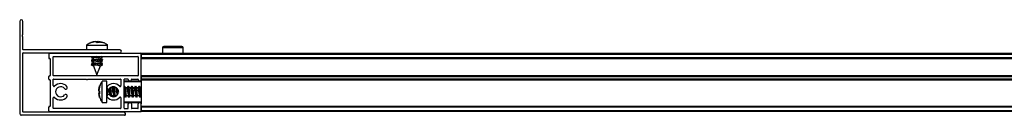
# Model space of a CAD drawing. Header units: millimetres. Extents: x 3235.67 to 3237.17, y 3462.94 to 3462.99.
# Tile 1 of 4: x 3235.6696 to 3236.0421, y 3462.9363 to 3462.9723. Entities that reach past the tile are written whole.
import ezdxf

# ---------------------------------------------------------------- set-up
doc = ezdxf.new("R2010")
doc.units = ezdxf.units.MM
doc.layers.add('SANINDUSA', color=3, linetype='Continuous')

msp = doc.modelspace()

# ---------------------------------------------------------------- linework, layer by layer
at = {"layer": 'SANINDUSA'}
for p, q in [((3235.669560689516, 3462.971706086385), (3235.669560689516, 3462.936906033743)), ((3235.670760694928, 3462.966859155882), (3235.670760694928, 3462.971706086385)), ((3235.670737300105, 3462.966794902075), (3235.67053088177, 3462.966548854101)), ((3235.67053088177, 3462.966163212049), (3235.670737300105, 3462.965917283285)), ((3235.670760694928, 3462.961106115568), (3235.670760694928, 3462.965852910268)), ((3235.694810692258, 3462.962729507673), (3235.694810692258, 3462.961006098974)), ((3235.694810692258, 3462.962729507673), (3235.699585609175, 3462.962729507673)), ((3235.695145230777, 3462.962933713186), (3235.694880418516, 3462.962742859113)), ((3235.696624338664, 3462.963727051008), (3235.69817395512, 3462.964060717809)), ((3235.696811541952, 3462.963727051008), (3235.696624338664, 3462.963727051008)), ((3235.69838396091, 3462.964060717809), (3235.696811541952, 3462.963727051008)), ((3235.698198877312, 3462.963940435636), (3235.698679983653, 3462.964060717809)), ((3235.698749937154, 3462.963727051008), (3235.69838396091, 3462.964060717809)), ((3235.698941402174, 3462.964060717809), (3235.69853725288, 3462.963921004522)), ((3235.699697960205, 3462.963727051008), (3235.698749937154, 3462.963727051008)), ((3235.698749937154, 3462.963727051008), (3235.698871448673, 3462.963727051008)), ((3235.698871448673, 3462.963727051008), (3235.699237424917, 3462.964060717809)), ((3235.699173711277, 3462.964002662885), (3235.698941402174, 3462.964060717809)), ((3235.699191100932, 3462.963727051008), (3235.699237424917, 3462.964060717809)), ((3235.699237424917, 3462.964060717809), (3235.699438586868, 3462.964018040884)), ((3235.699447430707, 3462.964060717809), (3235.699378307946, 3462.963727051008)), ((3235.700275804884, 3462.963727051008), (3235.699422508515, 3462.963940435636)), ((3235.699447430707, 3462.964060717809), (3235.699697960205, 3462.963727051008)), ((3235.700997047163, 3462.963727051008), (3235.699447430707, 3462.964060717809)), ((3235.699585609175, 3462.962729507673), (3235.702810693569, 3462.962729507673)), ((3235.700832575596, 3462.963727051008), (3235.700275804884, 3462.963727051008)), ((3235.700957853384, 3462.963727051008), (3235.700770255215, 3462.963775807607)), ((3235.702750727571, 3462.962738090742), (3235.702282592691, 3462.963099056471)), ((3235.702810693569, 3462.961006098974), (3235.702810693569, 3462.962729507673)), ((3235.670760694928, 3462.948956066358), (3235.670760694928, 3462.959706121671)), ((3235.707460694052, 3462.961006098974), (3235.67086068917, 3462.961006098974)), ((3235.67086068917, 3462.959806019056), (3235.707460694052, 3462.959806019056)), ((3235.680560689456, 3462.959356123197), (3235.680560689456, 3462.957956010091)), ((3235.680860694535, 3462.95965605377), (3235.715260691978, 3462.95965605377)), ((3235.682360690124, 3462.958456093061), (3235.714260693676, 3462.958456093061)), ((3235.697133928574, 3462.958384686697), (3235.696756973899, 3462.958111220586)), ((3235.697133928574, 3462.959784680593), (3235.696956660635, 3462.95965605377)), ((3235.697042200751, 3462.958456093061), (3235.697315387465, 3462.958243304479)), ((3235.69710641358, 3462.959806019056), (3235.697299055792, 3462.95965605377)), ((3235.697162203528, 3462.95965605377), (3235.69726573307, 3462.959682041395)), ((3235.700880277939, 3462.958021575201), (3235.700322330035, 3462.958456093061)), ((3235.700579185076, 3462.95965605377), (3235.700386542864, 3462.959806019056)), ((3235.700487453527, 3462.959727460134), (3235.700595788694, 3462.959806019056)), ((3235.700487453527, 3462.958327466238), (3235.700664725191, 3462.958456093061)), ((3235.715560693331, 3462.95965605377), (3237.123560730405, 3462.95965605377)), ((3235.715560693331, 3462.95965605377), (3235.715560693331, 3462.959356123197)), ((3235.715560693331, 3462.959356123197), (3237.123560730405, 3462.959356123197)), ((3235.715560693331, 3462.959356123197), (3235.715560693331, 3462.957956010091)), ((3235.715560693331, 3462.9497560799), (3235.715560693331, 3462.959356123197)), ((3235.723582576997, 3462.961760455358), (3235.723564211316, 3462.95965605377)), ((3235.731442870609, 3462.961760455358), (3235.723582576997, 3462.961760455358)), ((3235.731461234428, 3462.95965605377), (3235.731442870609, 3462.961760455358)), ((3235.680960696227, 3462.957656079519), (3235.680860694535, 3462.957656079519)), ((3235.68106069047, 3462.957556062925), (3235.68106069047, 3462.951256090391)), ((3235.682260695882, 3462.951256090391), (3235.682260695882, 3462.958356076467)), ((3235.696741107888, 3462.957290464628), (3235.697315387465, 3462.956843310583)), ((3235.696741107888, 3462.955890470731), (3235.697315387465, 3462.955443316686)), ((3235.697360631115, 3462.957515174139), (3235.696742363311, 3462.957298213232)), ((3235.697360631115, 3462.956115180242), (3235.696742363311, 3462.955898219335)), ((3235.697133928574, 3462.9569846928), (3235.696756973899, 3462.95671122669)), ((3235.697133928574, 3462.955584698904), (3235.696756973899, 3462.955311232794)), ((3235.696766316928, 3462.958042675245), (3235.697350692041, 3462.957824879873)), ((3235.696766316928, 3462.956642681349), (3235.697350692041, 3462.956424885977)), ((3235.696766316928, 3462.955242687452), (3235.697434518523, 3462.954993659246)), ((3235.697350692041, 3462.958239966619), (3235.697350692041, 3462.95750992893)), ((3235.697350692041, 3462.956839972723), (3235.697350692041, 3462.956109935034)), ((3235.697350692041, 3462.955439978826), (3235.697350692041, 3462.9552060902)), ((3235.697350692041, 3462.9552060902), (3235.698810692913, 3462.951506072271)), ((3235.699065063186, 3462.9552060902), (3235.697350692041, 3462.9552060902)), ((3235.698810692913, 3462.951506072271), (3235.700176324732, 3462.954966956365)), ((3235.700171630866, 3462.954965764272), (3235.700879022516, 3462.955213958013)), ((3235.700176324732, 3462.954966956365), (3235.700176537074, 3462.954967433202)), ((3235.700260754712, 3462.957796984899), (3235.700879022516, 3462.958013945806)), ((3235.700260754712, 3462.956396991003), (3235.700879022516, 3462.95661395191)), ((3235.700270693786, 3462.957082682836), (3235.700270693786, 3462.957802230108)), ((3235.700855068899, 3462.957269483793), (3235.700270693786, 3462.957487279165)), ((3235.700270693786, 3462.95568268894), (3235.700270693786, 3462.956402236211)), ((3235.700855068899, 3462.955869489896), (3235.700270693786, 3462.956087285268)), ((3235.700880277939, 3462.956621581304), (3235.700305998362, 3462.957068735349)), ((3235.700880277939, 3462.955221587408), (3235.700305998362, 3462.955668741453)), ((3235.700487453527, 3462.956927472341), (3235.700864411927, 3462.957200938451)), ((3235.700487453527, 3462.955527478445), (3235.700864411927, 3462.955800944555)), ((3235.714360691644, 3462.958356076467), (3235.714360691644, 3462.951256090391)), ((3237.123560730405, 3462.957956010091), (3235.715560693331, 3462.957956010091)), ((3237.123560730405, 3462.957656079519), (3235.715560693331, 3462.957656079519)), ((3237.123560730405, 3462.957556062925), (3235.715560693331, 3462.957556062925)), ((3235.680860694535, 3462.951156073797), (3235.680960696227, 3462.951156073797)), ((3235.714260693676, 3462.951156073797), (3235.682360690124, 3462.951156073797)), ((3235.715560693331, 3462.951256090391), (3237.123560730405, 3462.951256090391)), ((3235.715560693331, 3462.951156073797), (3237.123560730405, 3462.951156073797)), ((3235.670760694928, 3462.937606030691), (3235.670760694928, 3462.948356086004)), ((3235.680560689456, 3462.949956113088), (3235.680560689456, 3462.950856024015)), ((3235.680960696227, 3462.949656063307), (3235.680860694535, 3462.949656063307)), ((3235.68106069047, 3462.949556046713), (3235.68106069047, 3462.939756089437)), ((3235.682260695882, 3462.947460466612), (3235.682260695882, 3462.949856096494)), ((3235.682360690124, 3462.949956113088), (3235.694760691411, 3462.949956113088)), ((3235.695360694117, 3462.949956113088), (3235.70776069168, 3462.949956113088)), ((3235.699818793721, 3462.94734161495), (3235.699485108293, 3462.945819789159)), ((3235.699485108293, 3462.945758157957), (3235.699818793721, 3462.947331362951)), ((3235.699818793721, 3462.94721739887), (3235.699485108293, 3462.945630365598)), ((3235.699958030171, 3462.947663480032), (3235.699763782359, 3462.947055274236)), ((3235.699818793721, 3462.947331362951), (3235.699818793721, 3462.94721739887)), ((3235.699864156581, 3462.947445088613), (3235.699821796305, 3462.947292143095)), ((3235.702539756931, 3462.949156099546), (3235.700816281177, 3462.949156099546)), ((3235.700816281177, 3462.941156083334), (3235.700816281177, 3462.949156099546)), ((3235.702539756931, 3462.941156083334), (3235.702539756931, 3462.949156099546)), ((3235.70764565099, 3462.947226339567), (3235.70762506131, 3462.947167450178)), ((3235.707680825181, 3462.94718556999), (3235.707648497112, 3462.947226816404)), ((3235.707860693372, 3462.949856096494), (3235.707860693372, 3462.947460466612)), ((3235.709060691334, 3462.938956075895), (3235.709060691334, 3462.949856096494)), ((3235.715560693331, 3462.948956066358), (3235.709060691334, 3462.948956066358)), ((3235.709497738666, 3462.946652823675), (3235.709060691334, 3462.947211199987)), ((3235.710560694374, 3462.949956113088), (3235.709160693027, 3462.949956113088)), ((3235.715560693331, 3462.949156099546), (3235.709260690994, 3462.949156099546)), ((3235.710445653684, 3462.947226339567), (3235.71022854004, 3462.946604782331)), ((3235.710897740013, 3462.946652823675), (3235.710448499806, 3462.947226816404)), ((3235.710660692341, 3462.9497560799), (3235.710660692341, 3462.949856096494)), ((3235.711845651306, 3462.947226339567), (3235.711628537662, 3462.946604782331)), ((3235.712297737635, 3462.946652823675), (3235.711848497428, 3462.947226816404)), ((3235.711860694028, 3462.949856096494), (3235.711860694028, 3462.9497560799)), ((3235.711960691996, 3462.949956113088), (3235.714260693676, 3462.949956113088)), ((3235.713245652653, 3462.947226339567), (3235.713028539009, 3462.946604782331)), ((3235.713697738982, 3462.946652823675), (3235.713248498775, 3462.947226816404)), ((3235.714360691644, 3462.9497560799), (3235.714360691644, 3462.949856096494)), ((3235.714645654, 3462.947226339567), (3235.714428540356, 3462.946604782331)), ((3235.715097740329, 3462.946652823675), (3235.714648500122, 3462.947226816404)), ((3235.715560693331, 3462.950856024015), (3237.123560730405, 3462.950856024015)), ((3235.715560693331, 3462.950856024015), (3235.715560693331, 3462.949956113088)), ((3237.123560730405, 3462.949956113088), (3235.715560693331, 3462.949956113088)), ((3235.715560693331, 3462.9497560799), (3235.715560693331, 3462.949656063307)), ((3237.123560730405, 3462.949656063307), (3235.715560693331, 3462.949656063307)), ((3235.715560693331, 3462.949556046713), (3235.715560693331, 3462.949656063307)), ((3237.123560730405, 3462.949556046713), (3235.715560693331, 3462.949556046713)), ((3235.715560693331, 3462.949556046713), (3235.715560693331, 3462.940556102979)), ((3235.699485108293, 3462.945843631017), (3235.699689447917, 3462.946754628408)), ((3235.699485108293, 3462.94553940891), (3235.69953023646, 3462.945749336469)), ((3235.699485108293, 3462.945630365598), (3235.699818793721, 3462.945384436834)), ((3235.699729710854, 3462.945196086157), (3235.699485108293, 3462.94553940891)), ((3235.699485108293, 3462.94553940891), (3235.699818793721, 3462.945497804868)), ((3235.699485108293, 3462.945494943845), (3235.699818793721, 3462.944927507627)), ((3235.699818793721, 3462.945241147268), (3235.699485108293, 3462.94477265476)), ((3235.699485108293, 3462.944681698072), (3235.699818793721, 3462.944927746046)), ((3235.699585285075, 3462.944828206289), (3235.699485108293, 3462.944817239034)), ((3235.699485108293, 3462.944681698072), (3235.699818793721, 3462.944733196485)), ((3235.699818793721, 3462.944619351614), (3235.699485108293, 3462.944553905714)), ((3235.699485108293, 3462.944553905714), (3235.699818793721, 3462.942980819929)), ((3235.699818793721, 3462.944424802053), (3235.699485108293, 3462.944553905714)), ((3235.699818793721, 3462.94297056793), (3235.699485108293, 3462.944492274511)), ((3235.699485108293, 3462.944468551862), (3235.699689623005, 3462.943556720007)), ((3235.69953023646, 3462.94456284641), (3235.699818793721, 3462.943220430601)), ((3235.699577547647, 3462.946168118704), (3235.69977033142, 3462.947083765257)), ((3235.699577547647, 3462.944144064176), (3235.699768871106, 3462.943235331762)), ((3235.699622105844, 3462.946318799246), (3235.699583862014, 3462.946136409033)), ((3235.699818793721, 3462.947020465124), (3235.69960453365, 3462.946040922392)), ((3235.699818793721, 3462.944927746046), (3235.699818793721, 3462.945384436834)), ((3235.699818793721, 3462.945384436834), (3235.699818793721, 3462.944424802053)), ((3235.702539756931, 3462.943496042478), (3235.7025409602, 3462.943517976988)), ((3235.702739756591, 3462.946308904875), (3235.702739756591, 3462.944003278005)), ((3235.703897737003, 3462.946652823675), (3235.703894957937, 3462.946656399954)), ((3235.704634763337, 3462.946616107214), (3235.703902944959, 3462.946616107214)), ((3235.704100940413, 3462.946616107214), (3235.704023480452, 3462.946747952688)), ((3235.704115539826, 3462.946616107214), (3235.704035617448, 3462.946755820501)), ((3235.704061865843, 3462.946709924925), (3235.704070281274, 3462.94676440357)), ((3235.704255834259, 3462.943435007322), (3235.704350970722, 3462.943707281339)), ((3235.704347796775, 3462.946616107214), (3235.704256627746, 3462.946877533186)), ((3235.704344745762, 3462.943696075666), (3235.705070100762, 3462.943696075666)), ((3235.704778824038, 3462.947035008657), (3235.704628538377, 3462.946604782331)), ((3235.704631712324, 3462.943696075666), (3235.704777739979, 3462.943277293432)), ((3235.704863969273, 3462.943696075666), (3235.705115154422, 3462.943256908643)), ((3235.704878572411, 3462.943696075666), (3235.705136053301, 3462.943257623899)), ((3235.70488343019, 3462.943264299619), (3235.704938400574, 3462.943565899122)), ((3235.705297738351, 3462.946652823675), (3235.704983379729, 3462.947054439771)), ((3235.705081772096, 3462.943659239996), (3235.7053766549, 3462.943282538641)), ((3235.705500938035, 3462.946616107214), (3235.705248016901, 3462.947046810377)), ((3235.705515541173, 3462.946616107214), (3235.705270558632, 3462.947044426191)), ((3235.706034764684, 3462.946616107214), (3235.705302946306, 3462.946616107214)), ((3235.705378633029, 3462.947029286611), (3235.705321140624, 3462.946955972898)), ((3235.705461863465, 3462.946709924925), (3235.705506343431, 3462.947003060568)), ((3235.705623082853, 3462.943341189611), (3235.705750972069, 3462.943707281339)), ((3235.705747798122, 3462.946616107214), (3235.705624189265, 3462.946970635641)), ((3235.705744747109, 3462.943696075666), (3235.706276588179, 3462.943696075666)), ((3235.706082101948, 3462.946758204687), (3235.706028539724, 3462.946604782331)), ((3235.706031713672, 3462.943696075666), (3235.706081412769, 3462.943553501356)), ((3235.706263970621, 3462.943696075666), (3235.706268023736, 3462.943688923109)), ((3235.709060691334, 3462.943696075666), (3235.709270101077, 3462.943696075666)), ((3235.709063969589, 3462.943696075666), (3235.709378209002, 3462.943146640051)), ((3235.709205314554, 3462.94715707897), (3235.709167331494, 3462.947074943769)), ((3235.709281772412, 3462.943659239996), (3235.70973101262, 3462.943085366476)), ((3235.709715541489, 3462.946616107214), (3235.709401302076, 3462.947165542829)), ((3235.710234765, 3462.946616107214), (3235.709502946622, 3462.946616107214)), ((3235.709733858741, 3462.943085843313), (3235.709950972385, 3462.943707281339)), ((3235.709944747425, 3462.943696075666), (3235.710670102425, 3462.943696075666)), ((3235.710463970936, 3462.943696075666), (3235.710778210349, 3462.943146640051)), ((3235.710605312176, 3462.94715707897), (3235.710567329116, 3462.947074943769)), ((3235.710681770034, 3462.943659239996), (3235.711131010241, 3462.943085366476)), ((3235.711115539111, 3462.946616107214), (3235.710801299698, 3462.947165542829)), ((3235.711634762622, 3462.946616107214), (3235.710902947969, 3462.946616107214)), ((3235.711133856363, 3462.943085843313), (3235.711350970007, 3462.943707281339)), ((3235.711344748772, 3462.943696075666), (3235.712070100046, 3462.943696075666)), ((3235.711863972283, 3462.943696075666), (3235.712178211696, 3462.943146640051)), ((3235.712005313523, 3462.94715707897), (3235.711967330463, 3462.947074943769)), ((3235.712081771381, 3462.943659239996), (3235.712531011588, 3462.943085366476)), ((3235.712515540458, 3462.946616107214), (3235.712201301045, 3462.947165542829)), ((3235.713034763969, 3462.946616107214), (3235.712302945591, 3462.946616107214)), ((3235.71253385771, 3462.943085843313), (3235.712750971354, 3462.943707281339)), ((3235.712744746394, 3462.943696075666), (3235.713470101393, 3462.943696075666)), ((3235.713263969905, 3462.943696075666), (3235.713578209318, 3462.943146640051)), ((3235.71340531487, 3462.94715707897), (3235.71336733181, 3462.947074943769)), ((3235.713481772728, 3462.943659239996), (3235.713931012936, 3462.943085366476)), ((3235.713915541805, 3462.946616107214), (3235.713601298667, 3462.947165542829)), ((3235.714434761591, 3462.946616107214), (3235.713702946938, 3462.946616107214)), ((3235.713933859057, 3462.943085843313), (3235.714150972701, 3462.943707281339)), ((3235.714144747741, 3462.943696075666), (3235.71487010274, 3462.943696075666)), ((3235.714663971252, 3462.943696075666), (3235.714978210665, 3462.943146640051)), ((3235.714805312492, 3462.94715707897), (3235.714767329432, 3462.947074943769)), ((3235.71488177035, 3462.943659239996), (3235.715331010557, 3462.943085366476)), ((3235.715315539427, 3462.946616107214), (3235.715001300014, 3462.947165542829)), ((3235.715560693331, 3462.946616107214), (3235.715102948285, 3462.946616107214)), ((3235.715333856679, 3462.943085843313), (3235.715550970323, 3462.943707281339)), ((3235.715544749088, 3462.943696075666), (3235.715560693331, 3462.943696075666)), ((3235.682260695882, 3462.938956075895), (3235.682260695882, 3462.942851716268)), ((3235.699831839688, 3462.94302433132), (3235.699912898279, 3462.942816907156)), ((3235.699841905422, 3462.943023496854), (3235.699914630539, 3462.942812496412)), ((3235.699862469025, 3462.942964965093), (3235.699978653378, 3462.942649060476)), ((3235.700149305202, 3462.942213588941), (3235.700806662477, 3462.941198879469)), ((3235.700620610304, 3462.94147723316), (3235.700797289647, 3462.941192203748)), ((3235.700816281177, 3462.941156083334), (3235.702539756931, 3462.941156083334)), ((3235.704981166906, 3462.943257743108), (3235.705058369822, 3462.943356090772)), ((3235.707623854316, 3462.943144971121), (3235.707644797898, 3462.943084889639)), ((3235.707644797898, 3462.943084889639), (3235.707658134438, 3462.943135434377)), ((3235.707645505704, 3462.943084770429), (3235.707678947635, 3462.943127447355)), ((3235.707860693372, 3462.942851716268), (3235.707860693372, 3462.938956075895)), ((3235.709060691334, 3462.941356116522), (3235.715560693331, 3462.941356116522)), ((3235.709260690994, 3462.941156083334), (3235.715560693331, 3462.941156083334)), ((3235.709574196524, 3462.943154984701), (3235.709612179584, 3462.943237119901)), ((3235.710660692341, 3462.938956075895), (3235.710660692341, 3462.940556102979)), ((3235.710974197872, 3462.943154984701), (3235.711012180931, 3462.943237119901)), ((3235.711860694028, 3462.940556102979), (3235.711860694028, 3462.938956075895)), ((3235.712374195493, 3462.943154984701), (3235.712412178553, 3462.943237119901)), ((3235.71377419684, 3462.943154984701), (3235.7138121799, 3462.943237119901)), ((3235.714360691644, 3462.938956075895), (3235.714360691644, 3462.940556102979)), ((3235.715174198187, 3462.943154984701), (3235.715212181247, 3462.943237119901)), ((3235.715560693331, 3462.937956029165), (3235.715560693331, 3462.940556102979)), ((3235.709260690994, 3462.936306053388), (3235.670160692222, 3462.936306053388)), ((3235.708960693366, 3462.937506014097), (3235.67086068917, 3462.937506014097)), ((3235.680560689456, 3462.937956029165), (3235.680560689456, 3462.939356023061)), ((3235.680860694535, 3462.939656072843), (3235.680960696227, 3462.939656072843)), ((3235.680860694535, 3462.937656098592), (3235.715260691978, 3462.937656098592)), ((3235.70776069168, 3462.938856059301), (3235.682360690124, 3462.938856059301)), ((3235.709160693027, 3462.938856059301), (3235.710560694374, 3462.938856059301)), ((3235.709560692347, 3462.93660610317), (3235.709560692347, 3462.936906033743)), ((3235.714260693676, 3462.938856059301), (3235.711960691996, 3462.938856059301)), ((3235.715560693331, 3462.939756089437), (3237.123560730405, 3462.939756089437)), ((3237.123560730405, 3462.939656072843), (3235.715560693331, 3462.939656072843)), ((3237.123560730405, 3462.939356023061), (3235.715560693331, 3462.939356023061)), ((3235.715560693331, 3462.939356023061), (3235.715560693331, 3462.937956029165)), ((3237.123560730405, 3462.937956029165), (3235.715560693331, 3462.937956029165)), ((3235.715560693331, 3462.937956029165), (3235.715560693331, 3462.937656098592)), ((3237.123560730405, 3462.937656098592), (3235.715560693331, 3462.937656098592))]:
    msp.add_line(p, q, dxfattribs=at)
at = {"layer": 'SANINDUSA', "flags": 128}
for points in [[(3235.698918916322, 3462.959806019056), (3235.699217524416, 3462.959756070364), (3235.699788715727, 3462.95965605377)], [(3235.696766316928, 3462.958042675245), (3235.696757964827, 3462.958111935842), (3235.69704493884, 3462.958223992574), (3235.69726573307, 3462.958282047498)], [(3235.696766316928, 3462.956642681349), (3235.696757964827, 3462.956711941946), (3235.69704493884, 3462.956823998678), (3235.69726573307, 3462.956882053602)], [(3235.696766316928, 3462.955242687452), (3235.696757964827, 3462.955311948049), (3235.69704493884, 3462.955424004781), (3235.69726573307, 3462.955482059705)], [(3235.697350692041, 3462.958229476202), (3235.697342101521, 3462.958232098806), (3235.697341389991, 3462.958250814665), (3235.697561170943, 3462.958232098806), (3235.697967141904, 3462.958178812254), (3235.698495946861, 3462.958099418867), (3235.699065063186, 3462.958006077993)], [(3235.697350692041, 3462.956829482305), (3235.697342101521, 3462.95683210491), (3235.697341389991, 3462.956850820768), (3235.697561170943, 3462.95683210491), (3235.697967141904, 3462.956778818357), (3235.698495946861, 3462.95669942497), (3235.699065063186, 3462.956606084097)], [(3235.697350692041, 3462.955429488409), (3235.697342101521, 3462.955432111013), (3235.697341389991, 3462.955450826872), (3235.697561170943, 3462.955432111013), (3235.697967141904, 3462.955378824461), (3235.698495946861, 3462.955299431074), (3235.699065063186, 3462.9552060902)], [(3235.700270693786, 3462.957296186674), (3235.700503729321, 3462.957301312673), (3235.70083788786, 3462.95727508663), (3235.700864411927, 3462.957200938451)], [(3235.700270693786, 3462.955896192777), (3235.700503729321, 3462.955901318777), (3235.70083788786, 3462.955874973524), (3235.700864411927, 3462.955800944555)], [(3235.707646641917, 3462.947172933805), (3235.707644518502, 3462.947213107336), (3235.707648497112, 3462.947226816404)], [(3235.709172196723, 3462.947068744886), (3235.709257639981, 3462.947235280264), (3235.709389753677, 3462.947184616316), (3235.709401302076, 3462.947165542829)], [(3235.710572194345, 3462.947068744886), (3235.710657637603, 3462.947235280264), (3235.710789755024, 3462.947184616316), (3235.710801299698, 3462.947165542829)], [(3235.711972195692, 3462.947068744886), (3235.71205763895, 3462.947235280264), (3235.712189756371, 3462.947184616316), (3235.712201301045, 3462.947165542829)], [(3235.713372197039, 3462.947068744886), (3235.713457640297, 3462.947235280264), (3235.713589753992, 3462.947184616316), (3235.713601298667, 3462.947165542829)], [(3235.714772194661, 3462.947068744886), (3235.714857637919, 3462.947235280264), (3235.71498975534, 3462.947184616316), (3235.715001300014, 3462.947165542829)], [(3235.704139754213, 3462.945012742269), (3235.704046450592, 3462.945580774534), (3235.703966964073, 3462.94609146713), (3235.703913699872, 3462.946465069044), (3235.703894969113, 3462.946643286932), (3235.703909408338, 3462.946616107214)], [(3235.7040426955, 3462.946616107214), (3235.704046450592, 3462.946619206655), (3235.70410583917, 3462.946616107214)], [(3235.705127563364, 3462.943257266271), (3235.705057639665, 3462.943486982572), (3235.705011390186, 3462.943696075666)], [(3235.70553975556, 3462.945012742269), (3235.705446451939, 3462.945580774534), (3235.70536696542, 3462.94609146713), (3235.705313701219, 3462.946465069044), (3235.70529497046, 3462.946643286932), (3235.705309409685, 3462.946616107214)], [(3235.705442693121, 3462.946616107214), (3235.705446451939, 3462.946619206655), (3235.705505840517, 3462.946616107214)], [(3235.706939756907, 3462.945012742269), (3235.706846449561, 3462.945580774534), (3235.706789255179, 3462.945944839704)], [(3235.709574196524, 3462.943154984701), (3235.709521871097, 3462.943076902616), (3235.709389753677, 3462.943127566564), (3235.709257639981, 3462.943486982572), (3235.709211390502, 3462.943696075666)], [(3235.709739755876, 3462.945012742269), (3235.709646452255, 3462.945580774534), (3235.709566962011, 3462.94609146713), (3235.70951369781, 3462.946465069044), (3235.709494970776, 3462.946643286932), (3235.709509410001, 3462.946616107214)], [(3235.709642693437, 3462.946616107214), (3235.709646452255, 3462.946619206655), (3235.709705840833, 3462.946616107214)], [(3235.710974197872, 3462.943154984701), (3235.710921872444, 3462.943076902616), (3235.710789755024, 3462.943127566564), (3235.710657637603, 3462.943486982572), (3235.710611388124, 3462.943696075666)], [(3235.711139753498, 3462.945012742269), (3235.711046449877, 3462.945580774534), (3235.710966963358, 3462.94609146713), (3235.710913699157, 3462.946465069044), (3235.710894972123, 3462.946643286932), (3235.710909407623, 3462.946616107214)], [(3235.711042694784, 3462.946616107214), (3235.711046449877, 3462.946619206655), (3235.711105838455, 3462.946616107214)], [(3235.712374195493, 3462.943154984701), (3235.712321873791, 3462.943076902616), (3235.712189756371, 3462.943127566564), (3235.71205763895, 3462.943486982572), (3235.712011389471, 3462.943696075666)], [(3235.712539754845, 3462.945012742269), (3235.712446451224, 3462.945580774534), (3235.712366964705, 3462.94609146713), (3235.712313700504, 3462.946465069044), (3235.712294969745, 3462.946643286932), (3235.71230940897, 3462.946616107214)], [(3235.712442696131, 3462.946616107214), (3235.712446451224, 3462.946619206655), (3235.712505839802, 3462.946616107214)], [(3235.71377419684, 3462.943154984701), (3235.713721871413, 3462.943076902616), (3235.713589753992, 3462.943127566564), (3235.713457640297, 3462.943486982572), (3235.713411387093, 3462.943696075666)], [(3235.713939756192, 3462.945012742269), (3235.713846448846, 3462.945580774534), (3235.713766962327, 3462.94609146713), (3235.713713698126, 3462.946465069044), (3235.713694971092, 3462.946643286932), (3235.713709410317, 3462.946616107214)], [(3235.713842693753, 3462.946616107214), (3235.713846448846, 3462.946619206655), (3235.713905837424, 3462.946616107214)], [(3235.715174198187, 3462.943154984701), (3235.71512187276, 3462.943076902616), (3235.71498975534, 3462.943127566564), (3235.714857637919, 3462.943486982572), (3235.71481138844, 3462.943696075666)], [(3235.715339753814, 3462.945012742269), (3235.715246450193, 3462.945580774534), (3235.715166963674, 3462.94609146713), (3235.715113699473, 3462.946465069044), (3235.715094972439, 3462.946643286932), (3235.715109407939, 3462.946616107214)], [(3235.7152426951, 3462.946616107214), (3235.715246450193, 3462.946619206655), (3235.715305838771, 3462.946616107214)]]:
    msp.add_lwpolyline(points, dxfattribs=at)
at = {"layer": 'SANINDUSA'}
for centre, radius, start, end in [((3235.670160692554, 3462.971706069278), 0.0005999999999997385, 0, 180), ((3235.670760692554, 3462.966356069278), 0.0003000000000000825, 139.9999999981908, 220.0000000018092), ((3235.670660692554, 3462.96685918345), 0.0001000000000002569, 319.9999999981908, 0), ((3235.670660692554, 3462.965852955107), 0.0001000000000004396, 0, 40.00000000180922), ((3235.724082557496, 3462.961756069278), 0.0005000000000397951, 90, 179.5000000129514), ((3235.730942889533, 3462.961756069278), 0.0005000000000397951, 0.4999999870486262, 90), ((3235.670860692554, 3462.961106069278), 0.0001000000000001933, 180, 270), ((3235.670860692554, 3462.959706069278), 0.0001000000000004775, 90, 180), ((3235.680860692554, 3462.959356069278), 0.0003000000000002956, 90, 180), ((3235.682360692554, 3462.958356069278), 0.0001000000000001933, 90, 180), ((3235.696976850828, 3462.944037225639), 0.01451122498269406, 74.4007556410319, 83.53226181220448), ((3235.707460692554, 3462.960406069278), 0.0006000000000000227, 270, 90), ((3235.714260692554, 3462.958356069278), 9.999999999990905e-05, 0, 90), ((3235.715260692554, 3462.959356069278), 0.0003000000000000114, 0, 90), ((3235.680860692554, 3462.957956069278), 0.0003000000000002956, 180, 270), ((3235.680960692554, 3462.957556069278), 0.0001000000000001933, 0, 90), ((3235.695415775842, 3462.936190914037), 0.02114113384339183, 75.02379545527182, 86.40578600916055), ((3235.695413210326, 3462.934775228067), 0.02115695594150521, 75.02806546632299, 86.4015160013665), ((3235.698035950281, 3462.948816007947), 0.008559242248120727, 74.62021142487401, 82.71098077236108), ((3235.698035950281, 3462.947416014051), 0.008559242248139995, 74.62021142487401, 82.71098077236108), ((3235.680860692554, 3462.950856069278), 0.0002999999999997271, 90, 180), ((3235.680960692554, 3462.951256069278), 0.0001000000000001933, 270, 0), ((3235.682360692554, 3462.951256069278), 9.999999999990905e-05, 180, 270), ((3235.714260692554, 3462.951256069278), 0.0001000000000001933, 270, 0), ((3235.670885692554, 3462.948656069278), 0.000325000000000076, 112.6198649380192, 247.3801350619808), ((3235.680860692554, 3462.949956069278), 0.0003000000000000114, 180, 270), ((3235.680960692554, 3462.949556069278), 0.0001000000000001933, 0, 90), ((3235.682360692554, 3462.949856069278), 0.0001000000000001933, 90, 180), ((3235.682560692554, 3462.947460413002), 0.0003000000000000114, 180, 317.3320744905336), ((3235.685060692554, 3462.945156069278), 0.003100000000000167, 39.79181950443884, 137.3320744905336), ((3235.695060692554, 3462.950081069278), 0.0003249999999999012, 202.6198649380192, 337.3801350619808), ((3235.705060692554, 3462.945156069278), 0.003099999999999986, 42.66792550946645, 140.2081804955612), ((3235.707560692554, 3462.947460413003), 0.0003000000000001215, 222.6679255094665, 0), ((3235.707760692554, 3462.949856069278), 9.999999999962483e-05, 0, 90), ((3235.709160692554, 3462.949856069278), 0.0001000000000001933, 90, 180), ((3235.709260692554, 3462.948956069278), 0.0002000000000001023, 90, 180), ((3235.745755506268, 3462.950943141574), 0.03550205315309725, 186.0086820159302, 192.7865480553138), ((3235.710560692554, 3462.949856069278), 0.0001000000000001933, 0, 90), ((3235.711260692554, 3462.949756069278), 0.0006000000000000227, 180, 0), ((3235.747156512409, 3462.950943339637), 0.03550307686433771, 186.0088295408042, 192.7865008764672), ((3235.711960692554, 3462.949856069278), 0.0001000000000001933, 90, 180), ((3235.748556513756, 3462.950943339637), 0.03550307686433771, 186.0088295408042, 192.7865008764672), ((3235.714260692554, 3462.949856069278), 0.0001000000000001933, 0, 90), ((3235.714960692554, 3462.949756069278), 0.0006000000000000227, 180, 0), ((3235.749954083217, 3462.950942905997), 0.0355006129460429, 186.008544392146, 192.7866857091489), ((3235.685060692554, 3462.945156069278), 0.001900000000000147, 39.79181950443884, 320.2081804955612), ((3235.686981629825, 3462.946756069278), 0.0006000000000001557, 219.7918195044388, 39.79181950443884), ((3235.686981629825, 3462.943556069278), 0.0006000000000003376, 320.2081804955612, 140.2081804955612), ((3235.703139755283, 3462.946756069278), 0.0006000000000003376, 140.2081804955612, 320.2081804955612), ((3235.703139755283, 3462.943556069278), 0.0005999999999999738, 39.79181950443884, 219.7918195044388), ((3235.743073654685, 3462.951441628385), 0.04016116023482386, 189.2944314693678, 190.8135650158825), ((3235.79160300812, 3462.959715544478), 0.08905319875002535, 188.6452494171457, 190.4510334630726), ((3235.705060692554, 3462.945156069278), 0.001900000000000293, 219.7918195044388, 140.2081804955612), ((3235.72076781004, 3462.94725899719), 0.01609378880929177, 188.2297612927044, 192.9248988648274), ((3235.769093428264, 3462.955723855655), 0.06481678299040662, 187.6944723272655, 191.0484368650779), ((3235.743130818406, 3462.950964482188), 0.03737727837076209, 189.2516760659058, 190.9778340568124), ((3235.795784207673, 3462.959910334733), 0.09044772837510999, 188.4788924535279, 189.9953139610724), ((3235.758788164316, 3462.953468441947), 0.05014103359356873, 187.36392790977, 191.9505789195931), ((3235.723926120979, 3462.947029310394), 0.0150271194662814, 188.4126202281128, 192.9597139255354), ((3235.72637208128, 3462.947259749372), 0.01609812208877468, 188.2302356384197, 192.9241062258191), ((3235.727774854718, 3462.947260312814), 0.01610094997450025, 188.2308059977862, 192.9238541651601), ((3235.729167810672, 3462.94725899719), 0.01609378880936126, 188.2297612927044, 192.9248988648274), ((3235.730572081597, 3462.947259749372), 0.01609812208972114, 188.2302356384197, 192.9241062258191), ((3235.682560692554, 3462.942851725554), 0.0003000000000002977, 42.66792550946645, 180), ((3235.685060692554, 3462.945156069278), 0.003100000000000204, 222.6679255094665, 320.2081804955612), ((3235.705060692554, 3462.945156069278), 0.003099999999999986, 219.7918195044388, 317.3320744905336), ((3235.707560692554, 3462.942851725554), 0.0003000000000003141, 0, 137.3320744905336), ((3235.709260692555, 3462.941356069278), 0.0002000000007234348, 180, 269.9999997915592), ((3235.711260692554, 3462.940556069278), 0.000600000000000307, 0, 180), ((3235.714960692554, 3462.940556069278), 0.0006000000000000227, 0, 180), ((3235.670160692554, 3462.936906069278), 0.0006000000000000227, 180, 270), ((3235.670860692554, 3462.937606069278), 0.0001000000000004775, 180, 270), ((3235.680860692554, 3462.939356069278), 0.0003000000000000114, 90, 180), ((3235.680860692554, 3462.937956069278), 0.0003000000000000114, 180, 270), ((3235.680960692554, 3462.939756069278), 0.0001000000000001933, 270, 0), ((3235.682360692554, 3462.938956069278), 9.999999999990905e-05, 180, 270), ((3235.707760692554, 3462.938956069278), 9.999999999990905e-05, 270, 0), ((3235.708960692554, 3462.936906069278), 0.0006000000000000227, 0, 90), ((3235.709160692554, 3462.938956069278), 9.999999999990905e-05, 180, 270), ((3235.709260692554, 3462.936606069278), 0.0003000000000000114, 270, 0), ((3235.710560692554, 3462.938956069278), 9.999999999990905e-05, 270, 0), ((3235.711960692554, 3462.938956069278), 9.999999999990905e-05, 180, 270), ((3235.714260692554, 3462.938956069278), 0.0001000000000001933, 270, 0), ((3235.715260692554, 3462.937956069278), 0.0003000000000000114, 270, 0)]:
    msp.add_arc(centre, radius, start, end, dxfattribs=at)
for centre, major_axis, ratio, start_param, end_param in [((3235.698810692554, 3462.958001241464), (0.001459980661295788, -0.0002389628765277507), 0.03144656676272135, 1.400823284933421, 3.146739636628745), ((3235.698810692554, 3462.956601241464), (0.001459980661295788, -0.0002389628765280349), 0.03144656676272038, 1.400823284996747, 3.146739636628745), ((3235.698810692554, 3462.955201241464), (0.001459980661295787, -0.0002389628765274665), 0.03144656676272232, 1.400823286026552, 3.146739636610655), ((3235.704144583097, 3462.945156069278), (-0.0002417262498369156, 0.001459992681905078), 0.01912344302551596, 6.280019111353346, 7.949133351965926), ((3235.705544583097, 3462.945156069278), (-0.0002417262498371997, 0.001459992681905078), 0.01912344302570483, 6.28001911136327, 7.94913335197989), ((3235.706944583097, 3462.945156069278), (-0.0002417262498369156, 0.001459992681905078), 0.01912344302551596, 1.036004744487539, 1.665948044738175), ((3235.709744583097, 3462.945156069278), (-0.0002417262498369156, 0.001459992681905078), 0.01912344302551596, 6.280019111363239, 7.949133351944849), ((3235.711144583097, 3462.945156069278), (-0.0002417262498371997, 0.001459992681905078), 0.01912344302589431, 6.280019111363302, 7.949133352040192), ((3235.712544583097, 3462.945156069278), (-0.0002417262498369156, 0.001459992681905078), 0.01912344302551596, 6.280019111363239, 7.949133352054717), ((3235.713944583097, 3462.945156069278), (-0.0002417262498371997, 0.001459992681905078), 0.01912344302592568, 6.280019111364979, 7.949133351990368), ((3235.715344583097, 3462.945156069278), (-0.0002417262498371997, 0.001459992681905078), 0.0191234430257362, 6.280019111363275, 7.949133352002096)]:
    msp.add_ellipse(centre, major_axis=major_axis, ratio=ratio, start_param=start_param, end_param=end_param, dxfattribs=at)
for points, knots in [([(3235.696602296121, 3462.963684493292), (3235.696333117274, 3462.96359181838), (3235.69570361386, 3462.963375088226), (3235.695168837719, 3462.962975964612), (3235.694862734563, 3462.962747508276)], [0, 0, 0, 0, 0.4276050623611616, 1, 1, 1, 1]), ([(3235.697884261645, 3462.964002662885), (3235.697570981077, 3462.963961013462), (3235.696799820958, 3462.963858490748), (3235.696104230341, 3462.963503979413), (3235.695691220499, 3462.963293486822)], [0, 0, 0, 0, 0.4062458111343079, 1, 1, 1, 1]), ([(3235.702744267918, 3462.962745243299), (3235.702598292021, 3462.962863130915), (3235.702122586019, 3462.963247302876), (3235.701513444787, 3462.963574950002), (3235.701042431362, 3462.963699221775), (3235.700981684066, 3462.963715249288)], [0, 0, 0, 0, 0.2782992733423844, 0.9069211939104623, 1, 1, 1, 1]), ([(3235.730942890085, 3462.962256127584), (3235.730896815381, 3462.962256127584), (3235.730825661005, 3462.962256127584), (3235.730398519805, 3462.962256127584), (3235.729955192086, 3462.962256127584), (3235.729409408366, 3462.962256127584), (3235.728610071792, 3462.962256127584), (3235.727512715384, 3462.962256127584), (3235.726415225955, 3462.962256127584), (3235.725615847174, 3462.962256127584), (3235.725070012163, 3462.962256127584), (3235.724626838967, 3462.962256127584), (3235.724199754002, 3462.962256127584), (3235.724128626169, 3462.962256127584), (3235.724082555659, 3462.962256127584)], [0, 0, 0, 0, 0.1197150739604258, 0.1848791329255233, 0.2499959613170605, 0.3151601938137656, 0.3802779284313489, 0.4999997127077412, 0.6197214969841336, 0.6848867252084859, 0.7500043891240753, 0.8151729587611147, 0.880284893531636, 0.9999999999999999, 0.9999999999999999, 0.9999999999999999, 0.9999999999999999]), ([(3235.697362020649, 3462.957511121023), (3235.697365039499, 3462.957512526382), (3235.697374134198, 3462.957516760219), (3235.697508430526, 3462.957508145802), (3235.697787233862, 3462.957480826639), (3235.698199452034, 3462.957432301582), (3235.698665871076, 3462.95737188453), (3235.698975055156, 3462.957327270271), (3235.69912189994, 3462.957306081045)], [0, 0, 0, 0, 0.08099671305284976, 0.2440136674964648, 0.4362165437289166, 0.6292692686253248, 0.8239240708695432, 1, 1, 1, 1]), ([(3235.697362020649, 3462.956111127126), (3235.697365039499, 3462.956112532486), (3235.697374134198, 3462.956116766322), (3235.697508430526, 3462.956108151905), (3235.697787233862, 3462.956080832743), (3235.698199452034, 3462.956032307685), (3235.698665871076, 3462.955971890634), (3235.698975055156, 3462.955927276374), (3235.69912189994, 3462.955906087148)], [0, 0, 0, 0, 0.08099671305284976, 0.2440136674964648, 0.4362165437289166, 0.6292692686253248, 0.8239240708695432, 1, 1, 1, 1]), ([(3235.699065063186, 3462.958006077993), (3235.69922526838, 3462.957982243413), (3235.699545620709, 3462.957934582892), (3235.699936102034, 3462.957872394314), (3235.700190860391, 3462.957826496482), (3235.700285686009, 3462.957804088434), (3235.700263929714, 3462.957801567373), (3235.700259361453, 3462.957801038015)], [0, 0, 0, 0, 0.2359488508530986, 0.4718121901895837, 0.7061489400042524, 0.9382988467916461, 1, 1, 1, 1]), ([(3235.699065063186, 3462.956606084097), (3235.699225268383, 3462.956582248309), (3235.699545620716, 3462.956534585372), (3235.699936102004, 3462.956472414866), (3235.700190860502, 3462.956426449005), (3235.700285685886, 3462.95640423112), (3235.700263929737, 3462.956401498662), (3235.700259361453, 3462.956400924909)], [0, 0, 0, 0, 0.2359486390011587, 0.4718117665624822, 0.706148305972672, 0.9382980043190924, 1, 1, 1, 1]), ([(3235.699065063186, 3462.9552060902), (3235.699224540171, 3462.95517554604), (3235.699543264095, 3462.955114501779), (3235.699916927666, 3462.955039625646), (3235.700130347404, 3462.954990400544), (3235.700210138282, 3462.954965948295), (3235.700172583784, 3462.954967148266), (3235.700171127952, 3462.954967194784)], [0, 0, 0, 0, 0.251545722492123, 0.5027285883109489, 0.7490953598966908, 0.9902734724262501, 1, 1, 1, 1]), ([(3235.700830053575, 3462.949127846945), (3235.70070275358, 3462.948971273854), (3235.700308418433, 3462.948486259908), (3235.699943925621, 3462.94778877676), (3235.699803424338, 3462.947237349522), (3235.699767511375, 3462.947096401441)], [0, 0, 0, 0, 0.2619189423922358, 0.8113420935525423, 1, 1, 1, 1]), ([(3235.700825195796, 3462.949141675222), (3235.700784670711, 3462.949101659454), (3235.700697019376, 3462.949015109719), (3235.700641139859, 3462.948905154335), (3235.700611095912, 3462.948846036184)], [0, 0, 0, 0, 0.462344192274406, 1, 1, 1, 1]), ([(3235.703439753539, 3462.944955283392), (3235.703416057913, 3462.945120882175), (3235.703368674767, 3462.945452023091), (3235.703310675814, 3462.945890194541), (3235.703285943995, 3462.946095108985), (3235.703275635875, 3462.94618051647)], [0, 0, 0, 0, 0.3684491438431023, 0.7367722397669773, 1, 1, 1, 1]), ([(3235.704345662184, 3462.943709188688), (3235.704344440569, 3462.943706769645), (3235.70434115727, 3462.943700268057), (3235.704313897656, 3462.943853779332), (3235.704266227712, 3462.94415625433), (3235.704205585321, 3462.944561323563), (3235.704160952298, 3462.944867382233), (3235.704139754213, 3462.945012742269)], [0, 0, 0, 0, 0.1309340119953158, 0.3519074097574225, 0.5738246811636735, 0.7975915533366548, 1, 1, 1, 1]), ([(3235.704839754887, 3462.944955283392), (3235.70481592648, 3462.945121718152), (3235.704768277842, 3462.945454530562), (3235.704706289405, 3462.94592517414), (3235.704659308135, 3462.946307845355), (3235.704636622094, 3462.946522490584), (3235.704629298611, 3462.946613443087), (3235.704632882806, 3462.946605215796), (3235.704633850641, 3462.946602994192)], [0, 0, 0, 0, 0.2042278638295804, 0.4083856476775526, 0.6111888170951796, 0.8121624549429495, 0.9492784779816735, 1, 1, 1, 1]), ([(3235.705745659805, 3462.943709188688), (3235.705744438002, 3462.94370676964), (3235.705741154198, 3462.943700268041), (3235.70571390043, 3462.943853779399), (3235.705666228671, 3462.944156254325), (3235.705605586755, 3462.944561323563), (3235.705560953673, 3462.944867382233), (3235.70553975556, 3462.945012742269)], [0, 0, 0, 0, 0.1309340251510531, 0.3519073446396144, 0.5738246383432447, 0.7975915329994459, 1, 1, 1, 1]), ([(3235.706239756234, 3462.944955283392), (3235.706215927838, 3462.945121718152), (3235.706168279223, 3462.945454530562), (3235.706106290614, 3462.94592517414), (3235.706059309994, 3462.946307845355), (3235.706036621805, 3462.946522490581), (3235.706029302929, 3462.946613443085), (3235.706032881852, 3462.946605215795), (3235.706033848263, 3462.946602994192)], [0, 0, 0, 0, 0.2042278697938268, 0.4083856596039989, 0.6111888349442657, 0.812162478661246, 0.9492785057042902, 1, 1, 1, 1]), ([(3235.709945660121, 3462.943709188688), (3235.709944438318, 3462.94370676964), (3235.709941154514, 3462.943700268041), (3235.709913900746, 3462.943853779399), (3235.709866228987, 3462.944156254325), (3235.709805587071, 3462.944561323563), (3235.709760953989, 3462.944867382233), (3235.709739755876, 3462.945012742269)], [0, 0, 0, 0, 0.1309340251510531, 0.3519073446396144, 0.5738246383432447, 0.7975915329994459, 1, 1, 1, 1]), ([(3235.710439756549, 3462.944955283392), (3235.710415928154, 3462.945121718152), (3235.710368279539, 3462.945454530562), (3235.71030629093, 3462.94592517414), (3235.71025931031, 3462.946307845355), (3235.710236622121, 3462.946522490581), (3235.710229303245, 3462.946613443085), (3235.710232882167, 3462.946605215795), (3235.710233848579, 3462.946602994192)], [0, 0, 0, 0, 0.2042278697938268, 0.4083856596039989, 0.6111888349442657, 0.812162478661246, 0.9492785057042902, 1, 1, 1, 1]), ([(3235.711345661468, 3462.943709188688), (3235.711344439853, 3462.943706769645), (3235.711341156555, 3462.943700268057), (3235.711313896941, 3462.943853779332), (3235.711266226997, 3462.94415625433), (3235.711205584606, 3462.944561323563), (3235.711160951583, 3462.944867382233), (3235.711139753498, 3462.945012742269)], [0, 0, 0, 0, 0.1309340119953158, 0.3519074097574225, 0.5738246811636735, 0.7975915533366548, 1, 1, 1, 1]), ([(3235.711839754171, 3462.944955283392), (3235.711815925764, 3462.945121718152), (3235.711768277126, 3462.945454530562), (3235.71170628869, 3462.94592517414), (3235.71165930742, 3462.946307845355), (3235.711636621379, 3462.946522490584), (3235.711629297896, 3462.946613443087), (3235.711632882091, 3462.946605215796), (3235.711633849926, 3462.946602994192)], [0, 0, 0, 0, 0.2042278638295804, 0.4083856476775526, 0.6111888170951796, 0.8121624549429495, 0.9492784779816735, 1, 1, 1, 1]), ([(3235.712745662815, 3462.943709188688), (3235.7127444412, 3462.943706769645), (3235.712741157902, 3462.943700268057), (3235.712713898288, 3462.943853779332), (3235.712666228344, 3462.94415625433), (3235.712605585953, 3462.944561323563), (3235.71256095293, 3462.944867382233), (3235.712539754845, 3462.945012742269)], [0, 0, 0, 0, 0.1309340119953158, 0.3519074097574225, 0.5738246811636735, 0.7975915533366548, 1, 1, 1, 1]), ([(3235.713239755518, 3462.944955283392), (3235.713215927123, 3462.945121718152), (3235.713168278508, 3462.945454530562), (3235.713106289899, 3462.94592517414), (3235.713059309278, 3462.946307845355), (3235.713036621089, 3462.946522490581), (3235.713029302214, 3462.946613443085), (3235.713032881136, 3462.946605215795), (3235.713033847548, 3462.946602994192)], [0, 0, 0, 0, 0.2042278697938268, 0.4083856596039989, 0.6111888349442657, 0.812162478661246, 0.9492785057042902, 1, 1, 1, 1]), ([(3235.714145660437, 3462.943709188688), (3235.714144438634, 3462.94370676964), (3235.71414115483, 3462.943700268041), (3235.714113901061, 3462.943853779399), (3235.714066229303, 3462.944156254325), (3235.714005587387, 3462.944561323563), (3235.713960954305, 3462.944867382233), (3235.713939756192, 3462.945012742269)], [0, 0, 0, 0, 0.1309340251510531, 0.3519073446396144, 0.5738246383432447, 0.7975915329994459, 1, 1, 1, 1]), ([(3235.714639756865, 3462.944955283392), (3235.714615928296, 3462.945121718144), (3235.714568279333, 3462.945454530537), (3235.714506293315, 3462.945925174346), (3235.714459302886, 3462.946307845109), (3235.714436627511, 3462.946522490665), (3235.714429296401, 3462.946613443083), (3235.714432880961, 3462.946605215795), (3235.714433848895, 3462.946602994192)], [0, 0, 0, 0, 0.2042278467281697, 0.4083856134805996, 0.6111889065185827, 0.8121624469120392, 0.9492784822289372, 1, 1, 1, 1]), ([(3235.715545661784, 3462.943709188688), (3235.715544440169, 3462.943706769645), (3235.715541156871, 3462.943700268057), (3235.715513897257, 3462.943853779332), (3235.715466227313, 3462.94415625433), (3235.715405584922, 3462.944561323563), (3235.715360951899, 3462.944867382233), (3235.715339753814, 3462.945012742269)], [0, 0, 0, 0, 0.1309340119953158, 0.3519074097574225, 0.5738246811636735, 0.7975915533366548, 1, 1, 1, 1]), ([(3235.699852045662, 3462.94297223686), (3235.699945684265, 3462.942698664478), (3235.700164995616, 3462.942057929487), (3235.70056988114, 3462.941513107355), (3235.700801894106, 3462.941200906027)], [0, 0, 0, 0, 0.4269665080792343, 1, 1, 1, 1])]:
    msp.add_open_spline(points, degree=3, knots=knots, dxfattribs=at)

doc.saveas('drawing.dxf')
